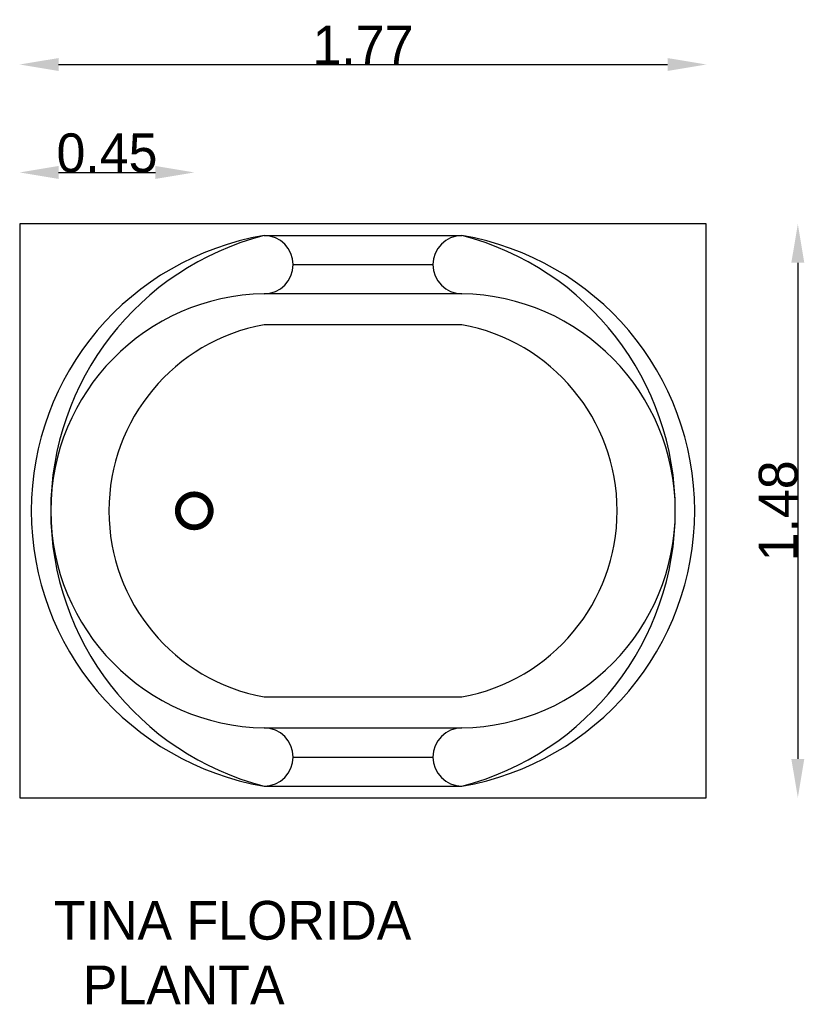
# Model space of a CAD drawing. Extents: x -6.42 to -4.4, y 0.11 to 2.65.
import ezdxf

# ---------------------------------------------------------------- set-up
doc = ezdxf.new("R2010")
doc.units = 0
doc.header["$MEASUREMENT"] = 0
doc.layers.get('0').update_dxf_attribs({"linetype": 'CONTINUOUS'})
doc.layers.get('DEFPOINTS').update_dxf_attribs({"linetype": 'CONTINUOUS'})
doc.dimstyles.get("Standard").update_dxf_attribs({"dimtxt": 0.18, "dimasz": 0.18, "dimexe": 0.18, "dimexo": 0.0625, "dimgap": 0.09, "dimtad": 0, "dimtih": 1, "dimtoh": 1, "dimdec": 4, "dimzin": 0, "dimdsep": 46, "dimtxsty": 'Standard', "dimcen": 0.09, "dimadec": 0, "dimazin": 0, "dimtfac": 1, "dimtdec": 4, "dimtofl": 0, "dimtmove": 0, "dimatfit": 3, "dimfxl": 0, "dimtolj": 1, "dimtzin": 0, "dimarcsym": 0})

# ---------------------------------------------------------------- blocks, each defined once
blk = doc.blocks.new('*D0')
at = {"color": 0, "linetype": 'ByBlock'}
blk.add_line((-4.4187, 2.0195), (-4.4187, 0.7395), dxfattribs=at)
for points in [[(-4.4354, 2.0195), (-4.402, 2.0195), (-4.4187, 2.1195)], [(-4.4354, 0.7395), (-4.402, 0.7395), (-4.4187, 0.6395)]]:
    blk.add_solid(points, dxfattribs=at)
at = {"layer": 'DEFPOINTS', "color": 0, "linetype": 'ByBlock'}
for p in [(-4.6546, 2.1195), (-4.6546, 0.6395), (-4.4187, 0.6395)]:
    blk.add_point(p, dxfattribs=at)
at = {"color": 0, "linetype": 'ByBlock', "insert": (-4.4687, 1.3795), "char_height": 0.1, "attachment_point": 5, "rotation": 90}
blk.add_mtext('\\A1;1.48', dxfattribs=at)
blk = doc.blocks.new('*D1')
at = {"color": 0, "linetype": 'ByBlock'}
blk.add_line((-6.3246, 2.3342), (-4.7546, 2.3342), dxfattribs=at)
for points in [[(-6.3246, 2.3508), (-6.3246, 2.3175), (-6.4246, 2.3342)], [(-4.7546, 2.3508), (-4.7546, 2.3175), (-4.6546, 2.3342)]]:
    blk.add_solid(points, dxfattribs=at)
at = {"layer": 'DEFPOINTS', "color": 0, "linetype": 'ByBlock'}
for p in [(-4.6546, 2.3342), (-6.4246, 2.1195), (-4.6546, 2.1195)]:
    blk.add_point(p, dxfattribs=at)
at = {"color": 0, "linetype": 'ByBlock', "insert": (-5.5396, 2.3842), "char_height": 0.1, "attachment_point": 5}
blk.add_mtext('\\A1;1.77', dxfattribs=at)
blk = doc.blocks.new('*D2')
at = {"color": 0, "linetype": 'ByBlock'}
blk.add_line((-6.3246, 2.2524), (-6.0746, 2.2524), dxfattribs=at)
for points in [[(-6.3246, 2.2691), (-6.3246, 2.2357), (-6.4246, 2.2524)], [(-6.0746, 2.2691), (-6.0746, 2.2357), (-5.9746, 2.2524)]]:
    blk.add_solid(points, dxfattribs=at)
at = {"layer": 'DEFPOINTS', "color": 0, "linetype": 'ByBlock'}
for p in [(-5.9746, 2.2524), (-6.4246, 2.1195), (-5.9746, 1.3795)]:
    blk.add_point(p, dxfattribs=at)
at = {"color": 0, "linetype": 'ByBlock', "insert": (-6.1996, 2.3024), "char_height": 0.1, "attachment_point": 5}
blk.add_mtext('\\A1;0.45', dxfattribs=at)

msp = doc.modelspace()

# ---------------------------------------------------------------- linework, layer by layer
for p, q in [((-5.7946, 2.0895), (-5.2846, 2.0895)), ((-5.7196, 2.0145), (-5.3596, 2.0145)), ((-5.2846, 1.9395), (-5.7946, 1.9395)), ((-5.2846, 1.8595), (-5.7946, 1.8595)), ((-5.7946, 0.8995), (-5.2846, 0.8995)), ((-5.7946, 0.8195), (-5.2846, 0.8195)), ((-5.7196, 0.7445), (-5.3596, 0.7445)), ((-5.7946, 0.6695), (-5.2846, 0.6695))]:
    msp.add_line(p, q)
msp.add_lwpolyline([(-6.4246, 0.6395), (-4.6546, 0.6395), (-4.6546, 2.1195), (-6.4246, 2.1195)], close=True)
at = {"const_width": 0.015}
msp.add_lwpolyline([(-6.0171, 1.3795, 1), (-5.9321, 1.3795, 1)], format="xyb", close=True, dxfattribs=at)
for centre, radius, start, end in [((-5.6746, 1.3795), 0.7201, 99.5997, 260.4003), ((-5.6114, 1.3795), 0.7333, 104.4738, 255.5262), ((-5.7946, 2.0145), 0.075, 270, 90), ((-5.2846, 2.0145), 0.075, 90, 270), ((-5.4047, 1.3795), 0.7201, 279.5997, 80.4003), ((-5.4679, 1.3795), 0.7333, 284.4738, 75.5262), ((-5.7845, 1.3795), 0.5601, 91.0323, 268.9677), ((-5.2947, 1.3795), 0.5601, 271.0323, 88.9677), ((-5.7066, 1.3795), 0.488, 100.3889, 259.6111), ((-5.3726, 1.3795), 0.488, 280.3889, 79.6111), ((-5.7946, 0.7445), 0.075, 270, 90), ((-5.2846, 0.7445), 0.075, 90, 270)]:
    msp.add_arc(centre, radius, start, end)

# ---------------------------------------------------------------- texts
at = {"color": 5}
for s, p in [('TINA FLORIDA', (-6.3363, 0.2733)), ('  PLANTA', (-6.3363, 0.1066))]:
    msp.add_text(s, height=0.1, dxfattribs=at).set_placement(p)

# ---------------------------------------------------------------- dimensions: what is measured, and where the dimension line sits
at = {"color": 1}
dim = msp.add_linear_dim(base=(-4.6546, 2.5308), p1=(-6.4246, 2.3161), p2=(-4.6546, 2.3161), dimstyle='Standard', override={"dimtxt": 0.1, "dimasz": 0.1, "dimexe": 1.25, "dimexo": 0.625, "dimgap": 0, "dimtad": 1, "dimtih": 0, "dimtoh": 0, "dimdec": 2, "dimzin": 8, "dimcen": 2.5, "dimse1": 1, "dimse2": 1, "dimtdec": 2, "dimtix": 1, "dimtofl": 1}, dxfattribs=at)
dim.commit()
dim.dimension.update_dxf_attribs({"geometry": '*D1', "text_midpoint": (-5.5396, 2.5808), "insert": (0, 0.1966)})
dim = msp.add_linear_dim(base=(-5.9746, 2.2524), p1=(-6.4246, 2.1195), p2=(-5.9746, 1.3795), dimstyle='Standard', override={"dimtxt": 0.1, "dimasz": 0.1, "dimexe": 1.25, "dimexo": 0.625, "dimgap": 0, "dimtad": 1, "dimtih": 0, "dimtoh": 0, "dimdec": 2, "dimzin": 8, "dimcen": 2.5, "dimse1": 1, "dimse2": 1, "dimtdec": 2, "dimtix": 1, "dimtofl": 1}, dxfattribs=at)
dim.commit()
dim.dimension.update_dxf_attribs({"geometry": '*D2', "text_midpoint": (-6.1996, 2.3024)})
dim = msp.add_linear_dim(base=(-4.4187, 0.6395), p1=(-4.6546, 2.1195), p2=(-4.6546, 0.6395), angle=90, dimstyle='Standard', override={"dimtxt": 0.1, "dimasz": 0.1, "dimexe": 1.25, "dimexo": 0.625, "dimgap": 0, "dimtad": 1, "dimtih": 0, "dimtoh": 0, "dimdec": 2, "dimzin": 8, "dimcen": 2.5, "dimse1": 1, "dimse2": 1, "dimtdec": 2, "dimtix": 1, "dimtofl": 1}, dxfattribs=at)
dim.commit()
dim.dimension.update_dxf_attribs({"geometry": '*D0', "text_midpoint": (-4.4687, 1.3795)})

doc.saveas('drawing.dxf')
